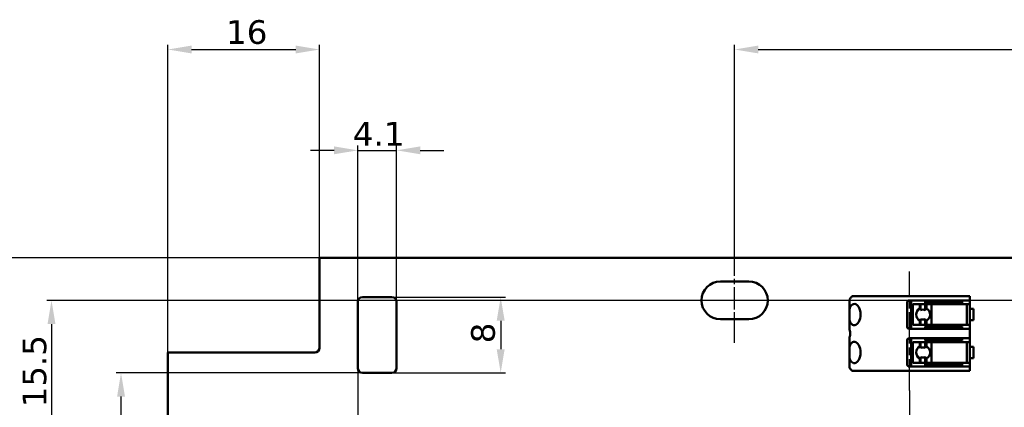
# Model space of a CAD drawing. Header units: millimetres. Extents: x 0 to 420, y 0 to 296.
# Tile 11 of 16: x 53 to 157, y 197 to 238. Entities that reach past the tile are written whole.
import ezdxf

# ---------------------------------------------------------------- set-up
doc = ezdxf.new("R2010")
doc.units = ezdxf.units.MM
doc.linetypes.add('CHAIN', pattern=[0.3543, 0.2362, -0.0295, 0.0591, -0.0295])
for name, color, linetype, lineweight in [('Centerline(ISO)', 7, 'Continuous', 25), ('Dimensions(ISO)', 7, 'Continuous', 25), ('Visible Edges(ISO)', 7, 'Continuous', 50)]:
    doc.layers.add(name, color=color, linetype=linetype, lineweight=lineweight)
doc.styles.add('Philips-dimensions', font='verdana.ttf')
doc.dimstyles.new('Philips-Oss', dxfattribs={"dimtxt": 2.5, "dimasz": 2.5, "dimexe": 0.5, "dimexo": 0, "dimgap": 0.5, "dimtad": 1, "dimtoh": 1, "dimrnd": 1e-08, "dimdsep": 46, "dimtxsty": 'Philips-dimensions', "dimcen": 0.09, "dimdle": 10, "dimclrd": 7, "dimclre": 7, "dimclrt": 7, "dimazin": 2, "dimtfac": 1, "dimtmove": 0, "dimatfit": 3, "dimfxl": 1, "dimtolj": 1, "dimlwd": 25, "dimlwe": 25, "dimarcsym": 0})

# ---------------------------------------------------------------- blocks, each defined once
blk = doc.blocks.new('*D17')
at = {"layer": 'Defpoints', "color": 0, "linetype": 'Continuous', "transparency": 16777216}
for p in [(288.45, 234.54), (128.45, 212.54), (288.45, 212.54)]:
    blk.add_point(p, dxfattribs=at)
at = {"layer": 'Dimensions(ISO)', "color": 7, "linetype": 'Continuous', "lineweight": 25, "transparency": 16777216}
for p, q in [((128.45, 212.54), (128.45, 235.04)), ((288.45, 212.54), (288.45, 235.04)), ((130.95, 234.54), (285.95, 234.54))]:
    blk.add_line(p, q, dxfattribs=at)
at = {"layer": 'Dimensions(ISO)', "color": 7, "linetype": 'Continuous', "transparency": 16777216}
for points in [[(130.95, 234.96), (130.95, 234.13), (128.45, 234.54)], [(285.95, 234.96), (285.95, 234.13), (288.45, 234.54)]]:
    blk.add_solid(points, dxfattribs=at)
at = {"layer": 'Dimensions(ISO)', "color": 7, "linetype": 'Continuous', "lineweight": 25, "transparency": 16777216, "insert": (205.51, 237.65), "char_height": 2.5, "attachment_point": 1, "style": 'Philips-dimensions'}
blk.add_mtext('\\A1;160', dxfattribs=at)
blk = doc.blocks.new('*D21')
at = {"layer": 'Defpoints', "color": 0, "linetype": 'Continuous', "transparency": 16777216}
for p in [(84.6, 212.54), (49.36, 172.54), (80.6, 172.54)]:
    blk.add_point(p, dxfattribs=at)
at = {"layer": 'Dimensions(ISO)', "color": 7, "linetype": 'Continuous', "lineweight": 25, "transparency": 16777216}
for p, q in [((84.6, 212.54), (48.86, 212.54)), ((49.36, 210.04), (49.36, 175.04)), ((80.6, 172.54), (48.86, 172.54))]:
    blk.add_line(p, q, dxfattribs=at)
at = {"layer": 'Dimensions(ISO)', "color": 7, "linetype": 'Continuous', "transparency": 16777216}
for points in [[(48.95, 210.04), (49.78, 210.04), (49.36, 212.54)], [(48.95, 175.04), (49.78, 175.04), (49.36, 172.54)]]:
    blk.add_solid(points, dxfattribs=at)
at = {"layer": 'Dimensions(ISO)', "color": 7, "linetype": 'Continuous', "lineweight": 25, "transparency": 16777216, "insert": (46.26, 186.32), "char_height": 2.5, "attachment_point": 1, "rotation": 90, "style": 'Philips-dimensions'}
blk.add_mtext('\\A1;40±0.2', dxfattribs=at)
blk = doc.blocks.new('*D30')
at = {"layer": 'Defpoints', "color": 0, "linetype": 'Continuous', "transparency": 16777216}
for p in [(288.45, 208.04), (56.3, 192.54), (70.19, 192.54)]:
    blk.add_point(p, dxfattribs=at)
at = {"layer": 'Dimensions(ISO)', "color": 7, "linetype": 'Continuous', "lineweight": 25, "transparency": 16777216}
for p, q in [((288.45, 208.04), (55.8, 208.04)), ((56.3, 205.54), (56.3, 195.04)), ((70.19, 192.54), (55.8, 192.54))]:
    blk.add_line(p, q, dxfattribs=at)
at = {"layer": 'Dimensions(ISO)', "color": 7, "linetype": 'Continuous', "transparency": 16777216}
for points in [[(55.88, 205.54), (56.72, 205.54), (56.3, 208.04)], [(55.88, 195.04), (56.72, 195.04), (56.3, 192.54)]]:
    blk.add_solid(points, dxfattribs=at)
at = {"layer": 'Dimensions(ISO)', "color": 7, "linetype": 'Continuous', "lineweight": 25, "transparency": 16777216, "insert": (53.24, 196.75), "char_height": 2.5, "attachment_point": 1, "rotation": 90, "style": 'Philips-dimensions'}
blk.add_mtext('\\A1;15.5', dxfattribs=at)
blk = doc.blocks.new('*D35')
at = {"layer": 'Defpoints', "color": 0, "linetype": 'Continuous', "transparency": 16777216}
for p in [(269.82, 201.04), (146.93, 198.54), (269.82, 161.04)]:
    blk.add_point(p, dxfattribs=at)
at = {"layer": 'Dimensions(ISO)', "color": 7, "linetype": 'Continuous', "lineweight": 25, "transparency": 16777216}
for p, q in [((269.82, 201.04), (269.82, 160.54)), ((146.93, 198.54), (146.93, 160.54)), ((149.43, 161.04), (267.32, 161.04))]:
    blk.add_line(p, q, dxfattribs=at)
at = {"layer": 'Dimensions(ISO)', "color": 7, "linetype": 'Continuous', "transparency": 16777216}
for points in [[(149.43, 161.46), (149.43, 160.63), (146.93, 161.04)], [(267.32, 161.46), (267.32, 160.63), (269.82, 161.04)]]:
    blk.add_solid(points, dxfattribs=at)
at = {"layer": 'Dimensions(ISO)', "color": 7, "linetype": 'Continuous', "lineweight": 25, "transparency": 16777216, "insert": (202.63, 164.16), "char_height": 2.5, "attachment_point": 1, "style": 'Philips-dimensions'}
blk.add_mtext('\\A1;122.89', dxfattribs=at)
blk = doc.blocks.new('*D36')
at = {"layer": 'Defpoints', "color": 0, "linetype": 'Continuous', "transparency": 16777216}
for p in [(84.6, 234.54), (84.6, 212.54), (68.6, 202.54)]:
    blk.add_point(p, dxfattribs=at)
at = {"layer": 'Dimensions(ISO)', "color": 7, "linetype": 'Continuous', "lineweight": 25, "transparency": 16777216}
for p, q in [((68.6, 202.54), (68.6, 235.04)), ((84.6, 212.54), (84.6, 235.04)), ((71.1, 234.54), (82.1, 234.54))]:
    blk.add_line(p, q, dxfattribs=at)
at = {"layer": 'Dimensions(ISO)', "color": 7, "linetype": 'Continuous', "transparency": 16777216}
for points in [[(71.1, 234.96), (71.1, 234.13), (68.6, 234.54)], [(82.1, 234.96), (82.1, 234.13), (84.6, 234.54)]]:
    blk.add_solid(points, dxfattribs=at)
at = {"layer": 'Dimensions(ISO)', "color": 7, "linetype": 'Continuous', "lineweight": 25, "transparency": 16777216, "insert": (74.74, 237.64), "char_height": 2.5, "attachment_point": 1, "style": 'Philips-dimensions'}
blk.add_mtext('\\A1;16', dxfattribs=at)
blk = doc.blocks.new('*D38')
at = {"layer": 'Defpoints', "color": 0, "linetype": 'Continuous', "transparency": 16777216}
for p in [(332.3, 203.04), (68.6, 180.54), (332.3, 143.89)]:
    blk.add_point(p, dxfattribs=at)
at = {"layer": 'Dimensions(ISO)', "color": 7, "linetype": 'Continuous', "lineweight": 25, "transparency": 16777216}
for p, q in [((332.3, 203.04), (332.3, 143.39)), ((68.6, 180.54), (68.6, 143.39)), ((71.1, 143.89), (329.8, 143.89))]:
    blk.add_line(p, q, dxfattribs=at)
at = {"layer": 'Dimensions(ISO)', "color": 7, "linetype": 'Continuous', "transparency": 16777216}
for points in [[(71.1, 144.31), (71.1, 143.48), (68.6, 143.89)], [(329.8, 144.31), (329.8, 143.48), (332.3, 143.89)]]:
    blk.add_solid(points, dxfattribs=at)
at = {"layer": 'Dimensions(ISO)', "color": 7, "linetype": 'Continuous', "lineweight": 25, "transparency": 16777216, "insert": (195.69, 147), "char_height": 2.5, "attachment_point": 1, "style": 'Philips-dimensions'}
blk.add_mtext('\\A1;263.7', dxfattribs=at)
blk = doc.blocks.new('*D39')
at = {"layer": 'Defpoints', "color": 0, "linetype": 'Continuous', "transparency": 16777216}
for p in [(92.75, 223.89), (88.65, 207.89), (92.75, 207.89)]:
    blk.add_point(p, dxfattribs=at)
at = {"layer": 'Dimensions(ISO)', "color": 7, "linetype": 'Continuous', "lineweight": 25, "transparency": 16777216}
for p, q in [((86.15, 223.89), (83.65, 223.89)), ((88.65, 207.89), (88.65, 224.39)), ((88.65, 223.89), (92.75, 223.89)), ((92.75, 207.89), (92.75, 224.39)), ((95.25, 223.89), (97.75, 223.89))]:
    blk.add_line(p, q, dxfattribs=at)
at = {"layer": 'Dimensions(ISO)', "color": 7, "linetype": 'Continuous', "transparency": 16777216}
for points in [[(86.15, 224.31), (86.15, 223.48), (88.65, 223.89)], [(95.25, 224.31), (95.25, 223.48), (92.75, 223.89)]]:
    blk.add_solid(points, dxfattribs=at)
at = {"layer": 'Dimensions(ISO)', "color": 7, "linetype": 'Continuous', "lineweight": 25, "transparency": 16777216, "insert": (88.13, 226.9), "char_height": 2.5, "attachment_point": 1, "style": 'Philips-dimensions'}
blk.add_mtext('\\A1;4.1', dxfattribs=at)
blk = doc.blocks.new('*D40')
at = {"layer": 'Defpoints', "color": 0, "linetype": 'Continuous', "transparency": 16777216}
for p in [(92.25, 208.39), (92.25, 200.39), (103.74, 200.39)]:
    blk.add_point(p, dxfattribs=at)
at = {"layer": 'Dimensions(ISO)', "color": 7, "linetype": 'Continuous', "lineweight": 25, "transparency": 16777216}
for p, q in [((92.25, 208.39), (104.24, 208.39)), ((103.74, 205.89), (103.74, 202.89)), ((92.25, 200.39), (104.24, 200.39))]:
    blk.add_line(p, q, dxfattribs=at)
at = {"layer": 'Dimensions(ISO)', "color": 7, "linetype": 'Continuous', "transparency": 16777216}
for points in [[(103.32, 205.89), (104.16, 205.89), (103.74, 208.39)], [(103.32, 202.89), (104.16, 202.89), (103.74, 200.39)]]:
    blk.add_solid(points, dxfattribs=at)
at = {"layer": 'Dimensions(ISO)', "color": 7, "linetype": 'Continuous', "lineweight": 25, "transparency": 16777216, "insert": (100.62, 203.51), "char_height": 2.5, "attachment_point": 1, "rotation": 90, "style": 'Philips-dimensions'}
blk.add_mtext('\\A1;8', dxfattribs=at)
blk = doc.blocks.new('*D41')
at = {"layer": 'Defpoints', "color": 0, "linetype": 'Continuous', "transparency": 16777216}
for p in [(89.15, 200.39), (63.64, 192.54), (70.19, 192.54)]:
    blk.add_point(p, dxfattribs=at)
at = {"layer": 'Dimensions(ISO)', "color": 7, "linetype": 'Continuous', "lineweight": 25, "transparency": 16777216}
for p, q in [((89.15, 200.39), (63.14, 200.39)), ((63.64, 197.89), (63.64, 195.04)), ((70.19, 192.54), (63.14, 192.54)), ((63.64, 192.54), (63.64, 181.74))]:
    blk.add_line(p, q, dxfattribs=at)
at = {"layer": 'Dimensions(ISO)', "color": 7, "linetype": 'Continuous', "transparency": 16777216}
for points in [[(63.23, 197.89), (64.06, 197.89), (63.64, 200.39)], [(63.23, 195.04), (64.06, 195.04), (63.64, 192.54)]]:
    blk.add_solid(points, dxfattribs=at)
at = {"layer": 'Dimensions(ISO)', "color": 7, "linetype": 'Continuous', "lineweight": 25, "transparency": 16777216, "insert": (60.53, 182.24), "char_height": 2.5, "attachment_point": 1, "rotation": 90, "style": 'Philips-dimensions'}
blk.add_mtext('\\A1;7.85', dxfattribs=at)
blk = doc.blocks.new('*D42')
at = {"layer": 'Defpoints', "color": 0, "linetype": 'Continuous', "transparency": 16777216}
for p in [(88.65, 200.89), (68.6, 180.54), (68.6, 152.23)]:
    blk.add_point(p, dxfattribs=at)
at = {"layer": 'Dimensions(ISO)', "color": 7, "linetype": 'Continuous', "lineweight": 25, "transparency": 16777216}
for p, q in [((88.65, 200.89), (88.65, 151.73)), ((68.6, 180.54), (68.6, 151.73)), ((86.15, 152.23), (71.1, 152.23))]:
    blk.add_line(p, q, dxfattribs=at)
at = {"layer": 'Dimensions(ISO)', "color": 7, "linetype": 'Continuous', "transparency": 16777216}
for points in [[(71.1, 152.64), (71.1, 151.81), (68.6, 152.23)], [(86.15, 152.64), (86.15, 151.81), (88.65, 152.23)]]:
    blk.add_solid(points, dxfattribs=at)
at = {"layer": 'Dimensions(ISO)', "color": 7, "linetype": 'Continuous', "lineweight": 25, "transparency": 16777216, "insert": (73.88, 155.33), "char_height": 2.5, "attachment_point": 1, "style": 'Philips-dimensions'}
blk.add_mtext('\\A1;20.05', dxfattribs=at)

msp = doc.modelspace()

# ---------------------------------------------------------------- linework, layer by layer
at = {"layer": 'Centerline(ISO)', "linetype": 'CHAIN', "ltscale": 10.000767}
msp.add_line((128.446, 203.545), (128.446, 212.545), dxfattribs=at)
at = {"layer": 'Centerline(ISO)', "linetype": 'CHAIN', "ltscale": 13.958466}
msp.add_line((146.926, 198.544), (146.926, 211.106), dxfattribs=at)
at = {"layer": 'Visible Edges(ISO)'}
for p, q in [((84.596, 203.045), (84.596, 212.545)), ((84.596, 212.545), (332.296, 212.545)), ((126.946, 210.045), (129.946, 210.045)), ((89.146, 208.395), (92.246, 208.395)), ((140.576, 206.83), (140.576, 207.975)), ((142.027, 208.495), (140.901, 208.495)), ((142.027, 208.495), (142.676, 208.495)), ((146.761, 208.495), (142.676, 208.495)), ((146.934, 208.495), (146.761, 208.495)), ((146.876, 208.045), (146.934, 208.045)), ((147.049, 208.495), (146.934, 208.495)), ((146.934, 208.045), (147.049, 208.045)), ((147.049, 208.495), (147.482, 208.495)), ((147.482, 208.045), (147.049, 208.045)), ((147.076, 205.045), (147.076, 208.045)), ((151.276, 208.495), (147.482, 208.495)), ((147.482, 208.045), (151.276, 208.045)), ((148.576, 208.045), (148.576, 207.795)), ((151.276, 208.495), (153.276, 208.495)), ((153.276, 208.045), (151.276, 208.045)), ((152.476, 208.045), (152.476, 207.795)), ((153.276, 208.045), (153.276, 208.495)), ((153.276, 208.045), (153.276, 205.045)), ((88.646, 200.895), (88.646, 207.895)), ((92.746, 207.895), (92.746, 200.895)), ((146.676, 205.245), (146.676, 207.845)), ((147.278, 207.645), (147.268, 207.645)), ((147.268, 205.445), (147.268, 207.645)), ((147.278, 207.645), (147.489, 207.645)), ((147.997, 207.645), (147.489, 207.645)), ((147.997, 207.179), (147.997, 207.645)), ((148.075, 207.645), (147.997, 207.645)), ((148.075, 207.013), (148.075, 207.645)), ((148.574, 207.645), (148.075, 207.645)), ((148.574, 207.015), (148.574, 207.645)), ((148.694, 207.645), (148.574, 207.645)), ((148.576, 207.795), (151.292, 207.795)), ((148.694, 207.192), (148.694, 207.645)), ((149.241, 207.645), (148.694, 207.645)), ((151.3, 207.645), (149.241, 207.645)), ((149.241, 205.445), (149.241, 207.645)), ((152.476, 207.795), (151.292, 207.795)), ((151.335, 207.645), (151.3, 207.645)), ((151.335, 207.645), (152.976, 207.645)), ((153.176, 207.645), (152.976, 207.645)), ((152.976, 205.445), (152.976, 207.645)), ((153.676, 207.145), (153.276, 207.145)), ((153.676, 207.145), (153.676, 205.945)), ((129.946, 206.045), (126.946, 206.045)), ((140.576, 206.26), (140.576, 206.83)), ((140.576, 205.079), (140.576, 206.26)), ((147.997, 205.445), (147.997, 205.911)), ((148.075, 205.445), (148.075, 206.076)), ((148.574, 205.445), (148.574, 206.075)), ((148.694, 205.445), (148.694, 205.898)), ((153.276, 205.945), (153.676, 205.945)), ((146.934, 205.045), (146.876, 205.045)), ((147.049, 205.045), (146.934, 205.045)), ((147.049, 205.045), (147.482, 205.045)), ((147.268, 205.445), (147.278, 205.445)), ((147.489, 205.445), (147.278, 205.445)), ((151.276, 205.045), (147.482, 205.045)), ((147.489, 205.445), (147.997, 205.445)), ((147.997, 205.445), (148.075, 205.445)), ((148.075, 205.445), (148.574, 205.445)), ((148.574, 205.445), (148.694, 205.445)), ((151.292, 205.295), (148.576, 205.295)), ((148.576, 205.045), (148.576, 205.295)), ((148.694, 205.445), (149.241, 205.445)), ((149.241, 205.445), (151.3, 205.445)), ((151.276, 205.045), (153.276, 205.045)), ((151.292, 205.295), (152.476, 205.295)), ((151.3, 205.445), (151.335, 205.445)), ((152.976, 205.445), (151.335, 205.445)), ((152.476, 205.045), (152.476, 205.295)), ((152.976, 205.445), (153.176, 205.445)), ((153.276, 204.045), (153.276, 205.045)), ((140.576, 202.83), (140.576, 204.011)), ((146.676, 201.245), (146.676, 203.845)), ((146.876, 204.045), (146.934, 204.045)), ((146.934, 204.045), (147.049, 204.045)), ((147.482, 204.045), (147.049, 204.045)), ((147.076, 201.045), (147.076, 204.045)), ((147.482, 204.045), (151.276, 204.045)), ((148.576, 204.045), (148.576, 203.795)), ((153.276, 204.045), (151.276, 204.045)), ((152.476, 204.045), (152.476, 203.795)), ((153.276, 204.045), (153.276, 201.045)), ((140.576, 202.26), (140.576, 202.83)), ((147.278, 203.645), (147.268, 203.645)), ((147.268, 201.445), (147.268, 203.645)), ((147.278, 203.645), (147.489, 203.645)), ((147.997, 203.645), (147.489, 203.645)), ((147.997, 203.179), (147.997, 203.645)), ((148.075, 203.645), (147.997, 203.645)), ((148.075, 203.013), (148.075, 203.645)), ((148.574, 203.645), (148.075, 203.645)), ((148.574, 203.015), (148.574, 203.645)), ((148.694, 203.645), (148.574, 203.645)), ((148.576, 203.795), (151.292, 203.795)), ((148.694, 203.192), (148.694, 203.645)), ((149.241, 203.645), (148.694, 203.645)), ((151.3, 203.645), (149.241, 203.645)), ((149.241, 201.445), (149.241, 203.645)), ((152.476, 203.795), (151.292, 203.795)), ((151.335, 203.645), (151.3, 203.645)), ((151.335, 203.645), (152.976, 203.645)), ((153.176, 203.645), (152.976, 203.645)), ((152.976, 201.445), (152.976, 203.645)), ((153.676, 203.145), (153.276, 203.145)), ((153.676, 203.145), (153.676, 201.945)), ((68.596, 202.545), (84.096, 202.545)), ((68.596, 180.545), (68.596, 202.545)), ((140.576, 201.115), (140.576, 202.26)), ((147.997, 201.445), (147.997, 201.911)), ((148.075, 201.445), (148.075, 202.076)), ((148.574, 201.445), (148.574, 202.075)), ((148.694, 201.445), (148.694, 201.898)), ((153.276, 201.945), (153.676, 201.945)), ((146.934, 201.045), (146.876, 201.045)), ((147.049, 201.045), (146.934, 201.045)), ((147.049, 201.045), (147.482, 201.045)), ((147.268, 201.445), (147.278, 201.445)), ((147.489, 201.445), (147.278, 201.445)), ((151.276, 201.045), (147.482, 201.045)), ((147.489, 201.445), (147.997, 201.445)), ((147.997, 201.445), (148.075, 201.445)), ((148.075, 201.445), (148.574, 201.445)), ((148.574, 201.445), (148.694, 201.445)), ((151.292, 201.295), (148.576, 201.295)), ((148.576, 201.045), (148.576, 201.295)), ((148.694, 201.445), (149.241, 201.445)), ((149.241, 201.445), (151.3, 201.445)), ((151.276, 201.045), (153.276, 201.045)), ((151.292, 201.295), (152.476, 201.295)), ((151.3, 201.445), (151.335, 201.445)), ((152.976, 201.445), (151.335, 201.445)), ((152.476, 201.045), (152.476, 201.295)), ((152.976, 201.445), (153.176, 201.445)), ((153.276, 200.595), (153.276, 201.045)), ((92.246, 200.395), (89.146, 200.395)), ((140.901, 200.595), (142.027, 200.595)), ((142.676, 200.595), (142.027, 200.595)), ((142.676, 200.595), (146.761, 200.595)), ((146.761, 200.595), (146.934, 200.595)), ((146.934, 200.595), (147.049, 200.595)), ((147.482, 200.595), (147.049, 200.595)), ((147.482, 200.595), (151.276, 200.595)), ((153.276, 200.595), (151.276, 200.595))]:
    msp.add_line(p, q, dxfattribs=at)
for centre, radius, start, end in [((126.946, 208.045), 2, 90, 270), ((129.946, 208.045), 2, 270, 90), ((89.146, 207.895), 0.5, 90, 180), ((92.246, 207.895), 0.5, 0, 90), ((146.876, 207.845), 0.2, 125.26439, 180), ((146.876, 205.245), 0.2, 180, 234.73561), ((146.876, 203.845), 0.2, 125.26439, 180), ((84.096, 203.045), 0.5, 270, 0), ((89.146, 200.895), 0.5, 180, 270), ((92.246, 200.895), 0.5, 270, 0), ((146.876, 201.245), 0.2, 180, 234.73561)]:
    msp.add_arc(centre, radius, start, end, dxfattribs=at)
for centre, major_axis, ratio, start_param, end_param in [((141.379, 206.457), (0, 2.2), 0.5773503, 0.3864162, 0.5863891), ((141.088, 206.545), (0, 1.125), 0.5773503, 2.4548566, 6.9699214), ((148.339, 206.545), (0, 0.721), 0.9986295, 0.4951571, 2.6464356), ((147.936, 206.545), (0, 0.668), 0.2923717, 5.4903525, 5.9638797), ((148.326, 206.545), (0, 0.532), 0.9986295, 5.7966843, 6.775526), ((148.76, 206.545), (0, 0.669), 0.3907311, 0.2581297, 0.7922621), ((148.375, 206.545), (0, -0.721), 0.9986295, 0.4576822, 2.6839105), ((147.936, 206.545), (0, -0.668), 0.2923717, 0.3193056, 0.7928328), ((148.326, 206.545), (0, -0.532), 0.9986295, 5.7908446, 6.7696863), ((148.76, 206.545), (0, -0.669), 0.3907311, 5.4909232, 6.0250556), ((141.088, 202.545), (0, 1.125), 0.5773503, 2.4548566, 6.9699214), ((148.339, 202.545), (0, 0.721), 0.9986295, 0.4951571, 2.6464356), ((147.936, 202.545), (0, 0.668), 0.2923717, 5.4903525, 5.9638797), ((148.326, 202.545), (0, 0.532), 0.9986295, 5.7966843, 6.775526), ((148.76, 202.545), (0, 0.669), 0.3907311, 0.2581297, 0.7922621), ((148.375, 202.545), (0, -0.721), 0.9986295, 0.4576822, 2.6839105), ((147.936, 202.545), (0, -0.668), 0.2923717, 0.3193056, 0.7928328), ((148.326, 202.545), (0, -0.532), 0.9986295, 5.7908446, 6.7696863), ((148.76, 202.545), (0, -0.669), 0.3907311, 5.4909232, 6.0250556), ((141.379, 202.633), (0, 2.2), 0.5773503, 2.5552035, 2.7551765)]:
    msp.add_ellipse(centre, major_axis=major_axis, ratio=ratio, start_param=start_param, end_param=end_param, dxfattribs=at)
for points, knots in [([(140.677, 208.29), (140.668, 208.28), (140.661, 208.27), (140.601, 208.186), (140.576, 208.082), (140.576, 207.975)], [0.078278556, 0.078278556, 0.078278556, 0.078278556, 0.083769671, 0.083769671, 0.125939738, 0.125939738, 0.125939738, 0.125939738]), ([(146.761, 208.008), (146.763, 208.01), (146.766, 208.012), (146.782, 208.022), (146.798, 208.03), (146.83, 208.04), (146.846, 208.043), (146.865, 208.045), (146.871, 208.045), (146.876, 208.045)], [0.068532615, 0.068532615, 0.068532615, 0.068532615, 0.069496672, 0.069496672, 0.074334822, 0.074334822, 0.079172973, 0.079172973, 0.081035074, 0.081035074, 0.081035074, 0.081035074]), ([(140.576, 206.83), (140.576, 206.861), (140.576, 206.891), (140.578, 207.044), (140.585, 207.159), (140.621, 207.31), (140.644, 207.368), (140.677, 207.415)], [0.203899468, 0.203899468, 0.203899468, 0.203899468, 0.212866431, 0.212866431, 0.249545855, 0.249545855, 0.272133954, 0.272133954, 0.272133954, 0.272133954]), ([(140.677, 205.675), (140.644, 205.722), (140.621, 205.78), (140.585, 205.931), (140.578, 206.045), (140.576, 206.198), (140.576, 206.229), (140.576, 206.26)], [0.080240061, 0.080240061, 0.080240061, 0.080240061, 0.10282816, 0.10282816, 0.139507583, 0.139507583, 0.148474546, 0.148474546, 0.148474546, 0.148474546]), ([(140.594, 204.921), (140.595, 204.914), (140.597, 204.908), (140.61, 204.857), (140.625, 204.801), (140.647, 204.677), (140.654, 204.609), (140.654, 204.48), (140.647, 204.412), (140.625, 204.288), (140.61, 204.232), (140.597, 204.181), (140.595, 204.175), (140.594, 204.169)], [0.121247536, 0.121247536, 0.121247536, 0.121247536, 0.123999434, 0.123999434, 0.143348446, 0.143348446, 0.162697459, 0.162697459, 0.182046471, 0.182046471, 0.201395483, 0.201395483, 0.204147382, 0.204147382, 0.204147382, 0.204147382]), ([(146.876, 205.045), (146.871, 205.045), (146.865, 205.045), (146.846, 205.047), (146.83, 205.05), (146.798, 205.06), (146.782, 205.067), (146.766, 205.078), (146.763, 205.08), (146.761, 205.082)], [0.018300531, 0.018300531, 0.018300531, 0.018300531, 0.020162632, 0.020162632, 0.025000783, 0.025000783, 0.029838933, 0.029838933, 0.03080299, 0.03080299, 0.03080299, 0.03080299]), ([(146.761, 204.008), (146.763, 204.01), (146.766, 204.012), (146.782, 204.022), (146.798, 204.03), (146.83, 204.04), (146.846, 204.043), (146.865, 204.045), (146.871, 204.045), (146.876, 204.045)], [0.068532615, 0.068532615, 0.068532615, 0.068532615, 0.069496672, 0.069496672, 0.074334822, 0.074334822, 0.079172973, 0.079172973, 0.081035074, 0.081035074, 0.081035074, 0.081035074]), ([(140.576, 202.83), (140.576, 202.861), (140.576, 202.891), (140.578, 203.044), (140.585, 203.159), (140.621, 203.31), (140.644, 203.368), (140.677, 203.415)], [0.203899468, 0.203899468, 0.203899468, 0.203899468, 0.212866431, 0.212866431, 0.249545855, 0.249545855, 0.272133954, 0.272133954, 0.272133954, 0.272133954]), ([(140.677, 201.675), (140.644, 201.722), (140.621, 201.78), (140.585, 201.931), (140.578, 202.045), (140.576, 202.198), (140.576, 202.229), (140.576, 202.26)], [0.080240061, 0.080240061, 0.080240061, 0.080240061, 0.10282816, 0.10282816, 0.139507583, 0.139507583, 0.148474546, 0.148474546, 0.148474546, 0.148474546]), ([(140.576, 201.115), (140.576, 201.008), (140.601, 200.904), (140.661, 200.82), (140.668, 200.81), (140.677, 200.8)], [0.459457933, 0.459457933, 0.459457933, 0.459457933, 0.501628, 0.501628, 0.507119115, 0.507119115, 0.507119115, 0.507119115]), ([(146.876, 201.045), (146.871, 201.045), (146.865, 201.045), (146.846, 201.047), (146.83, 201.05), (146.798, 201.06), (146.782, 201.067), (146.766, 201.078), (146.763, 201.08), (146.761, 201.082)], [0.018300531, 0.018300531, 0.018300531, 0.018300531, 0.020162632, 0.020162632, 0.025000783, 0.025000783, 0.029838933, 0.029838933, 0.03080299, 0.03080299, 0.03080299, 0.03080299])]:
    msp.add_open_spline(points, degree=3, knots=knots, dxfattribs=at)
for points in [[(140.576, 205.079), (140.576, 205.025), (140.581, 204.97), (140.594, 204.921)], [(140.594, 204.169), (140.581, 204.119), (140.576, 204.065), (140.576, 204.011)]]:
    msp.add_open_spline(points, degree=3, dxfattribs=at)

# ---------------------------------------------------------------- dimensions: what is measured, and where the dimension line sits
at = {"layer": 'Dimensions(ISO)', "color": 7, "linetype": 'Continuous', "lineweight": 25}
for base, p1, p2, override, picture, middle in [((84.596, 234.545), (68.596, 202.545), (84.596, 212.545), {"dimgap": 0.5, "dimtoh": 0, "dimdec": 2, "dimtol": 0, "dimlim": 0, "dimtp": 0, "dimtm": 0, "dimtdec": 2, "dimtofl": 0, "dimatfit": 1}, '*D36', (76.596, 234.545)), ((92.746, 223.895), (88.646, 207.895), (92.746, 207.895), {"dimgap": 0.5, "dimtoh": 0, "dimdec": 2, "dimtol": 0, "dimlim": 0, "dimtp": 0, "dimtm": 0, "dimtdec": 2, "dimtofl": 1, "dimatfit": 1}, '*D39', (90.696, 223.895)), ((332.296, 143.894), (68.596, 180.545), (332.296, 203.045), {"dimgap": 0.5, "dimtoh": 0, "dimdec": 2, "dimtol": 0, "dimlim": 0, "dimtp": 0, "dimtm": 0, "dimtdec": 2, "dimtofl": 0, "dimatfit": 1}, '*D38', (200.446, 143.894)), ((68.596, 152.227), (88.646, 200.895), (68.596, 180.545), {"dimgap": 0.5, "dimtoh": 0, "dimdec": 2, "dimtol": 0, "dimlim": 0, "dimtp": 0, "dimtm": 0, "dimtdec": 2, "dimtofl": 0, "dimatfit": 1}, '*D42', (78.621, 152.227))]:
    dim = msp.add_linear_dim(base=base, p1=p1, p2=p2, dimstyle='Philips-Oss', override=override, dxfattribs=at)
    dim.commit()
    dim.dimension.update_dxf_attribs({"geometry": picture, "text_midpoint": middle, "dimtype": 160})
for base, p1, p2, angle, override, picture, middle in [((288.446, 234.545), (128.446, 212.545), (288.446, 212.545), 180, {"dimgap": 0.5, "dimtoh": 0, "dimdec": 2, "dimtol": 0, "dimlim": 0, "dimtp": 0, "dimtm": 0, "dimtdec": 2, "dimtofl": 0, "dimatfit": 1}, '*D17', (208.446, 234.545)), ((49.364, 172.545), (84.596, 212.545), (80.596, 172.545), 90, {"dimgap": 0.5, "dimtoh": 0, "dimdec": 2, "dimtol": 1, "dimlim": 0, "dimtp": 0.2, "dimtm": 0.2, "dimtdec": 2, "dimtofl": 0, "dimatfit": 1}, '*D21', (49.364, 192.545)), ((56.299, 192.545), (288.446, 208.045), (70.192, 192.545), 90, {"dimgap": 0.5, "dimtoh": 0, "dimdec": 2, "dimtol": 0, "dimlim": 0, "dimtp": 0, "dimtm": 0, "dimtdec": 2, "dimtofl": 0, "dimatfit": 1}, '*D30', (56.299, 200.295)), ((103.739, 200.395), (92.246, 208.395), (92.246, 200.395), 270, {"dimgap": 0.5, "dimtoh": 0, "dimdec": 2, "dimtol": 0, "dimlim": 0, "dimtp": 0, "dimtm": 0, "dimtdec": 2, "dimtofl": 0, "dimatfit": 1}, '*D40', (103.739, 204.395)), ((269.816, 161.045), (146.926, 198.544), (269.816, 201.045), 180, {"dimgap": 0.5, "dimtoh": 0, "dimdec": 2, "dimtol": 0, "dimlim": 0, "dimtp": 0, "dimtm": 0, "dimtdec": 2, "dimtofl": 0, "dimatfit": 1}, '*D35', (208.371, 161.045)), ((63.642, 192.545), (89.146, 200.395), (70.192, 192.545), 90, {"dimgap": 0.5, "dimtoh": 0, "dimdec": 2, "dimtol": 0, "dimlim": 0, "dimtp": 0, "dimtm": 0, "dimtdec": 2, "dimtofl": 0, "dimatfit": 2}, '*D41', (63.642, 185.891))]:
    dim = msp.add_linear_dim(base=base, p1=p1, p2=p2, angle=angle, dimstyle='Philips-Oss', override=override, dxfattribs=at)
    dim.commit()
    dim.dimension.update_dxf_attribs({"geometry": picture, "text_midpoint": middle, "dimtype": 160})

doc.saveas('drawing.dxf')
